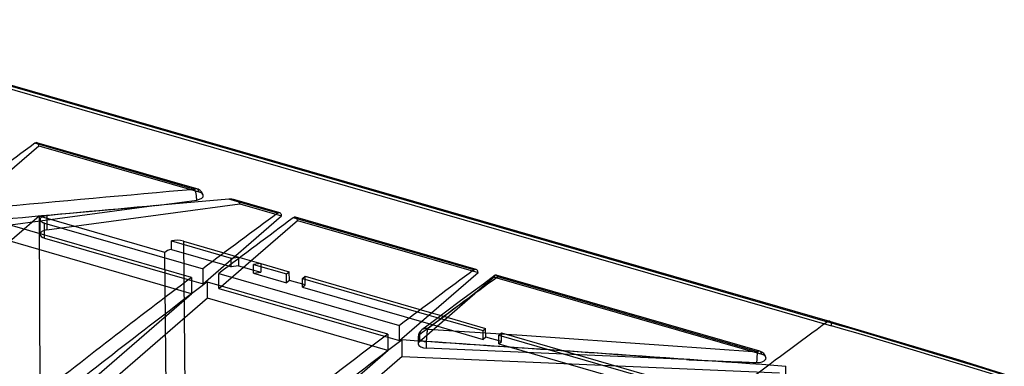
# Model space of a CAD drawing. Header units: millimetres. Extents: x -159 to 301, y 59 to 367.
# Tile 14 of 16: x 88 to 196, y 314 to 352. Entities that reach past the tile are written whole.
import ezdxf

# ---------------------------------------------------------------- set-up
doc = ezdxf.new("R2010")
doc.units = ezdxf.units.MM
doc.layers.add('MAIN-1', color=7, linetype='Continuous')
doc.layers.add('MAIN-2', color=7, linetype='Continuous')

msp = doc.modelspace()

# ---------------------------------------------------------------- linework, layer by layer
at = {"layer": 'MAIN-1'}
for p, q in [((62.92, 351.48), (177.2, 318.49)), ((107.56, 333.42), (90.07, 338.47)), ((107.8, 333.49), (90.31, 338.53)), ((103.36, 331.66), (103.12, 331.62)), ((116.62, 330.81), (111.29, 332.35)), ((116.86, 330.87), (111.94, 332.29)), ((107.22, 323.79), (83.4, 330.67)), ((91.13, 330.51), (91.07, 330.49)), ((91.19, 330.52), (91.13, 330.51)), ((91.26, 330.54), (91.19, 330.52)), ((91.33, 330.55), (91.26, 330.54)), ((91.39, 330.55), (91.33, 330.55)), ((108.47, 323.09), (117.06, 330.54)), ((90.65, 329.94), (87.42, 329.51)), ((89.77, 329.82), (88.91, 329.08)), ((90.66, 330.17), (90.65, 330.14)), ((90.65, 330.14), (90.66, 330.11)), ((90.65, 328.57), (90.65, 330.14)), ((90.68, 330.24), (90.66, 330.21)), ((90.66, 330.21), (90.66, 330.17)), ((90.66, 330.11), (90.66, 330.08)), ((90.66, 330.08), (90.67, 330.05)), ((90.67, 330.05), (90.69, 330.02)), ((90.7, 330.27), (90.68, 330.24)), ((90.69, 330.02), (90.71, 329.99)), ((90.72, 330.3), (90.7, 330.27)), ((90.71, 329.99), (90.74, 329.96)), ((90.75, 330.33), (90.72, 330.3)), ((90.74, 329.96), (90.77, 329.93)), ((90.78, 330.36), (90.75, 330.33)), ((90.77, 329.93), (90.8, 329.9)), ((90.82, 330.38), (90.78, 330.36)), ((90.8, 329.9), (90.84, 329.87)), ((90.86, 330.41), (90.82, 330.38)), ((90.84, 329.87), (90.89, 329.84)), ((90.91, 330.43), (90.86, 330.41)), ((90.89, 329.84), (90.93, 329.82)), ((90.96, 330.45), (90.91, 330.43)), ((90.93, 329.82), (90.99, 329.79)), ((91.01, 330.47), (90.96, 330.45)), ((90.99, 329.79), (91.04, 329.77)), ((91.07, 330.49), (91.01, 330.47)), ((91.04, 329.77), (91.1, 329.75)), ((91.1, 329.75), (91.15, 329.73)), ((91.15, 329.73), (108.47, 324.74)), ((91.15, 328.43), (91.15, 329.73)), ((138.09, 324.61), (118.35, 330.31)), ((138.33, 324.67), (118.59, 330.37)), ((110.86, 325.17), (111.28, 325.05)), ((111.56, 325.26), (111.56, 325.77)), ((111.76, 325.95), (112.33, 326.02)), ((111.97, 326.13), (112.33, 326.02)), ((112.33, 326.02), (112.33, 325.84)), ((112.33, 326.02), (112.51, 325.97)), ((108.47, 323.09), (108.47, 324.74)), ((110.2, 324.24), (129.94, 318.54)), ((110.2, 322.93), (110.2, 324.24)), ((129.94, 316.89), (138.54, 324.34)), ((140.43, 324.04), (140.42, 324.03)), ((140.45, 324.04), (140.43, 324.04)), ((140.46, 324.05), (140.45, 324.04)), ((140.48, 324.05), (140.46, 324.05)), ((140.49, 324.05), (140.48, 324.05)), ((140.51, 324.04), (140.49, 324.05)), ((169.34, 315.72), (140.51, 324.05)), ((140.53, 324.04), (140.51, 324.04)), ((140.55, 324.03), (140.53, 324.04)), ((107.22, 323.79), (107.22, 322.01)), ((107.22, 323.45), (108.47, 323.09)), ((128.69, 317.59), (108.95, 323.29)), ((139.12, 323.07), (137.82, 322.11)), ((140.42, 324.03), (139.12, 323.07)), ((140.57, 324.01), (140.55, 324.03)), ((140.59, 323.99), (140.57, 324.01)), ((140.61, 323.97), (140.59, 323.99)), ((140.63, 323.95), (140.61, 323.97)), ((140.65, 323.92), (140.63, 323.95)), ((140.67, 323.89), (140.65, 323.92)), ((140.69, 323.86), (140.67, 323.89)), ((169.1, 315.66), (140.69, 323.86)), ((106.94, 321.77), (107.22, 322.01)), ((137.82, 322.11), (136.48, 321.12)), ((136.48, 321.12), (135.11, 320.1)), ((133.45, 319.93), (134.49, 319.63)), ((135.11, 320.1), (133.76, 319.08)), ((132.34, 318.97), (133.25, 318.7)), ((133.76, 319.08), (132.4, 318.07)), ((133.16, 319.68), (134.17, 319.39)), ((128.69, 317.59), (128.69, 315.81)), ((129.94, 316.89), (129.94, 318.54)), ((132.42, 318.08), (132.4, 318.07)), ((132.44, 318.09), (132.42, 318.08)), ((132.46, 318.1), (132.44, 318.09)), ((132.48, 318.12), (132.46, 318.1)), ((132.5, 318.12), (132.48, 318.12)), ((132.52, 318.13), (132.5, 318.12)), ((132.53, 318.14), (132.52, 318.13)), ((132.55, 318.15), (132.53, 318.14)), ((132.57, 318.16), (132.55, 318.15)), ((132.59, 318.16), (132.57, 318.16)), ((132.61, 318.17), (132.59, 318.16)), ((132.63, 318.17), (132.61, 318.17)), ((132.65, 318.18), (132.63, 318.17)), ((132.66, 318.18), (132.65, 318.18)), ((132.68, 318.19), (132.66, 318.18)), ((132.7, 318.19), (132.68, 318.19)), ((132.72, 318.19), (132.7, 318.19)), ((132.73, 318.19), (132.72, 318.19)), ((132.75, 318.19), (132.73, 318.19)), ((132.77, 318.19), (132.75, 318.19)), ((132.78, 318.19), (132.77, 318.19)), ((132.8, 318.19), (132.78, 318.19)), ((132.81, 318.19), (132.8, 318.19)), ((132.83, 318.19), (132.81, 318.19)), ((132.85, 318.19), (132.83, 318.19)), ((132.87, 318.19), (132.85, 318.19)), ((132.89, 318.19), (132.87, 318.19)), ((132.9, 318.19), (132.89, 318.19)), ((132.92, 318.19), (132.9, 318.19)), ((132.94, 318.19), (132.92, 318.19)), ((132.95, 318.19), (132.94, 318.19)), ((132.97, 318.19), (132.95, 318.19)), ((132.99, 318.18), (132.97, 318.19)), ((132.97, 317.62), (132.98, 317.68)), ((132.97, 317.55), (132.97, 317.62)), ((132.98, 317.74), (132.99, 317.79)), ((132.98, 317.68), (132.98, 317.74)), ((133.01, 318.18), (132.99, 318.18)), ((132.99, 317.84), (133, 317.88)), ((132.99, 317.79), (132.99, 317.84)), ((133, 317.92), (133.01, 317.95)), ((133, 317.88), (133, 317.92)), ((133.03, 318.18), (133.01, 318.18)), ((133.01, 318.01), (133.02, 318.04)), ((133.01, 317.98), (133.01, 318.01)), ((133.01, 317.95), (133.01, 317.98)), ((133.02, 318.14), (133.03, 318.15)), ((133.02, 318.14), (133.02, 318.14)), ((133.02, 318.14), (133.02, 318.14)), ((133.02, 318.14), (133.02, 318.14)), ((133.02, 318.14), (133.02, 318.14)), ((133.02, 318.14), (133.02, 318.14)), ((133.02, 318.14), (133.02, 318.14)), ((133.02, 318.14), (133.02, 318.14)), ((133.02, 318.14), (133.02, 318.14)), ((133.02, 318.13), (133.02, 318.14)), ((133.02, 318.14), (133.02, 318.14)), ((133.02, 318.14), (133.02, 318.14)), ((133.02, 318.14), (133.02, 318.14)), ((133.02, 318.14), (133.02, 318.14)), ((133.02, 318.14), (133.02, 318.14)), ((133.02, 318.13), (133.02, 318.13)), ((133.02, 318.13), (133.02, 318.13)), ((133.02, 318.13), (133.02, 318.13)), ((133.02, 318.13), (133.02, 318.13)), ((133.02, 318.13), (133.02, 318.13)), ((133.02, 318.13), (133.02, 318.13)), ((133.02, 318.13), (133.02, 318.13)), ((133.03, 318.12), (133.02, 318.13)), ((133.02, 318.06), (133.03, 318.09)), ((133.02, 318.04), (133.02, 318.06)), ((133.04, 318.17), (133.03, 318.18)), ((133.03, 318.15), (133.03, 318.15)), ((133.03, 318.15), (133.03, 318.15)), ((133.03, 318.15), (133.03, 318.15)), ((133.03, 318.09), (133.03, 318.12)), ((133.04, 318.16), (133.04, 318.17)), ((133.04, 318.15), (138.19, 317.81)), ((138.19, 317.81), (143.35, 317.46)), ((128.69, 317.25), (129.94, 316.89)), ((132.01, 317.27), (132.01, 316.84)), ((132.92, 316.92), (132.93, 317.05)), ((132.92, 316.78), (132.92, 316.92)), ((132.93, 317.05), (132.94, 317.16)), ((132.94, 317.27), (132.95, 317.37)), ((132.94, 317.16), (132.94, 317.27)), ((132.95, 317.37), (132.96, 317.46)), ((132.96, 317.46), (132.97, 317.55)), ((143.35, 317.46), (148.5, 317.1)), ((148.5, 317.1), (153.65, 316.74)), ((153.65, 316.74), (158.8, 316.38)), ((128.41, 315.57), (128.69, 315.81)), ((158.8, 316.38), (163.95, 316.02)), ((163.95, 316.02), (169.1, 315.66)), ((172.19, 313.15), (172.18, 314.07))]:
    msp.add_line(p, q, dxfattribs=at)
for centre, start, end in [((107.52, 332.53), 42.9254, 73.8977), ((107.52, 332.53), 16.0406, 42.9261), ((133.01, 317.27), 126.9546, 180), ((169.06, 314.76), 16.0432, 73.8982)]:
    msp.add_arc(centre, 1, start, end, dxfattribs=at)
for centre, major_axis, ratio, start_param, end_param in [((17.98, -1148), (471.32, 1594.16), 0.429512, 0.516027, 0.525857), ((90.03, 337.58), (0.284, 0.959), 0.429508, 0.001541, 0.516013), ((-61.25, -2543.49), (2904.02, 1568.02), 0.836089, 1.093736, 1.100716), ((107.52, 332.53), (-0.277, -0.961), 0.433013, 3.141593, 3.654848), ((107.52, 332.53), (0.087, -0.996), 0.251638, 2.613884, 2.666629), ((107.52, 332.53), (0.087, -0.996), 0.251638, 1.784176, 2.613884), ((107.52, 332.53), (0.087, -0.996), 0.251638, 1.285086, 1.784176), ((107.52, 332.73), (0.971, 0), 0.499999, -1.294335, 0.142646), ((-60.99, -2544.96), (-2904.9, -1566.64), 0.83616, -2.046039, -2.040779), ((-57.57, -2546.07), (2906.33, 1567.41), 0.836159, 1.094168, 1.100417), ((100.81, 331.87), (19.61, 2.57), 0.027771, -1.443823, -1.210858), ((111.19, 331.47), (1.35, 0.3), 0.616815, 0.849551, 1.360146), ((54.54, -1158.63), (-461.07, -1597.21), 0.433013, -2.628338, -2.618509), ((116.58, 329.91), (-0.277, -0.961), 0.433013, 3.14159, 3.654846), ((116.58, 329.91), (-0.277, -0.961), 0.433013, 2.400456, 3.14159), ((56.27, -1159.13), (461.07, 1597.21), 0.433013, 0.513254, 0.523084), ((118.31, 329.41), (0.277, 0.961), 0.433013, -0.000002, 0.513253), ((132.55, -1181.15), (-774.61, 1890.14), 0.352557, -0.81825, -0.805383), ((76.02, -1164.83), (-461.07, -1597.21), 0.433013, -2.628338, -2.618509), ((138.06, 323.71), (-0.277, -0.961), 0.433013, 3.14159, 3.654846), ((138.06, 323.71), (-0.277, -0.961), 0.433013, 2.400456, 3.14159), ((54.54, -1158.63), (-461.07, -1597.21), 0.433013, -2.617002, -2.595702), ((56.27, -1159.13), (461.07, 1597.21), 0.433013, 0.524591, 0.546826), ((78.62, -1165.58), (461.07, 1597.21), 0.433013, 0.513254, 0.522489), ((176.7, 318.04), (0.277, 0.961), 0.433013, -0.965795, -0.000714), ((76.02, -1164.83), (-461.07, -1597.21), 0.433013, -2.617002, -2.594474), ((184.66, -509.43), (-643.99, 718.53), 0.74116, -0.97266, -0.870913), ((77.75, -1165.33), (461.07, 1597.21), 0.433013, 0.5248, 0.547118), ((-117.25, -1109.04), (3917.99, -198.07), 0.366585, 1.515398, 1.526124), ((133.01, 317.27), (1, 0), 0.5, 3.141593, 3.621558), ((133.01, 317.27), (1, 0), 0.5, -2.661628, -1.931781), ((169.06, 314.76), (-0.071, -0.997), 0.059625, -2.598334, -1.285471), ((169.06, 314.76), (-0.071, -0.997), 0.059625, -2.614522, -2.598334), ((169.06, 314.76), (-0.277, -0.961), 0.433013, -3.141538, -2.62834), ((169.06, 314.76), (-0.071, -0.997), 0.059625, -2.682225, -2.614522), ((169.06, 314.76), (-0.277, -0.961), 0.433013, 3.132646, 3.141648), ((157.5, 315.51), (33.81, -1.54), 0.015884, -1.422798, -1.223417), ((169.06, 314.97), (0.971, 0), 0.499999, -1.650262, -0.307619), ((169.06, 314.97), (0.971, 0), 0.499999, -0.307619, 0.142823)]:
    msp.add_ellipse(centre, major_axis=major_axis, ratio=ratio, start_param=start_param, end_param=end_param, dxfattribs=at)
at = {"layer": 'MAIN-2'}
for p, q in [((62.46, 351.93), (176.74, 318.94)), ((62.7, 351.99), (176.98, 319)), ((81.92, 330.76), (90.52, 338.2)), ((90.52, 338.2), (108, 333.15)), ((103.12, 331.62), (90.65, 329.94)), ((91.39, 329.01), (112.51, 331.85)), ((112.51, 331.85), (117.06, 330.54)), ((90.55, 330.5), (89.77, 329.82)), ((104.3, 326.54), (90.55, 330.5)), ((90.55, 330.5), (90.69, 285.78)), ((91.39, 330.55), (91.39, 329.01)), ((110.2, 322.59), (118.8, 330.04)), ((118.8, 330.04), (138.54, 324.34)), ((88.91, 329.08), (80.61, 321.9)), ((107.22, 322.01), (83.4, 328.89)), ((90.65, 328.52), (90.65, 328.57)), ((91.15, 328.09), (91.15, 328.43)), ((91.15, 328.09), (107.22, 323.45)), ((105.02, 327.26), (105.03, 327.4)), ((105.03, 327.67), (105.03, 327.8)), ((105.03, 327.8), (111.56, 325.92)), ((105.03, 327.53), (105.03, 327.67)), ((105.03, 327.4), (105.03, 327.53)), ((106.33, 327.76), (106.8, 282)), ((106.33, 327.76), (111.97, 326.13)), ((104.75, 281.72), (104.3, 326.54)), ((105.02, 327.12), (105.02, 327.26)), ((105.02, 326.99), (105.02, 327.12)), ((105.02, 326.85), (105.02, 326.99)), ((105.02, 326.85), (110.86, 325.17)), ((111.56, 325.92), (111.76, 325.95)), ((111.56, 325.77), (111.56, 325.92)), ((111.56, 324.97), (111.56, 325.26)), ((112.33, 325.84), (112.33, 325.07)), ((112.51, 325.97), (114.78, 325.32)), ((114.78, 325.32), (114, 325.21)), ((114, 325.21), (117.61, 324.17)), ((114, 324.26), (114, 325.21)), ((114.78, 325.32), (114.78, 324.37)), ((114.78, 325.32), (117.9, 324.42)), ((111.28, 325.05), (111.56, 324.97)), ((112.33, 325.07), (111.56, 324.97)), ((112.33, 325.07), (114.78, 324.37)), ((114, 324.26), (114.78, 324.37)), ((114, 324.26), (117.61, 323.22)), ((117.61, 324.17), (117.9, 324.42)), ((117.61, 323.22), (117.61, 324.17)), ((117.91, 323.47), (117.9, 324.42)), ((108.95, 321.51), (108.95, 323.29)), ((117.91, 323.47), (117.61, 323.22)), ((119.64, 322.97), (117.91, 323.47)), ((119.34, 323.67), (119.63, 323.92)), ((119.34, 323.67), (133.16, 319.68)), ((119.34, 322.72), (119.34, 323.67)), ((119.34, 322.72), (119.64, 322.97)), ((119.64, 322.97), (119.63, 323.92)), ((119.63, 323.92), (133.45, 319.93)), ((140.33, 323.88), (140.32, 323.83)), ((140.32, 323.83), (169.55, 315.39)), ((140.35, 323.92), (140.33, 323.88)), ((140.36, 323.96), (140.35, 323.92)), ((140.38, 323.99), (140.36, 323.96)), ((140.4, 324.01), (140.38, 323.99)), ((140.42, 324.03), (140.4, 324.01)), ((110.2, 322.59), (110.2, 322.93)), ((110.2, 322.59), (128.69, 317.25)), ((119.34, 322.72), (132.34, 318.97)), ((132.14, 316.79), (138.17, 322.02)), ((90.49, 307.53), (106.94, 321.77)), ((108.95, 321.51), (90.49, 305.53)), ((128.69, 315.81), (108.95, 321.51)), ((133.25, 318.7), (139.09, 317.02)), ((134.17, 319.39), (139.09, 317.97)), ((134.49, 319.63), (139.37, 318.22)), ((176.98, 319), (191.16, 314.77)), ((132.15, 317.61), (132.14, 317.57)), ((132.16, 317.66), (132.15, 317.61)), ((132.17, 317.7), (132.16, 317.66)), ((132.18, 317.73), (132.17, 317.7)), ((132.19, 317.76), (132.18, 317.73)), ((132.2, 317.79), (132.19, 317.76)), ((132.21, 317.82), (132.2, 317.79)), ((132.22, 317.85), (132.21, 317.82)), ((132.24, 317.87), (132.22, 317.85)), ((132.25, 317.9), (132.24, 317.87)), ((132.27, 317.92), (132.25, 317.9)), ((132.28, 317.94), (132.27, 317.92)), ((132.3, 317.96), (132.28, 317.94)), ((132.32, 317.98), (132.3, 317.96)), ((132.33, 318), (132.32, 317.98)), ((132.35, 318.02), (132.33, 318)), ((132.37, 318.04), (132.35, 318.02)), ((132.39, 318.05), (132.37, 318.04)), ((132.4, 318.07), (132.39, 318.05)), ((139.09, 317.97), (139.37, 318.22)), ((139.09, 317.02), (139.09, 317.97)), ((139.38, 317.27), (139.37, 318.22)), ((140.82, 317.47), (141.11, 317.72)), ((141.12, 316.77), (141.11, 317.72)), ((141.11, 317.72), (168.69, 309.76)), ((130.25, 315.16), (130.25, 316.96)), ((132.01, 316.84), (132.01, 316.54)), ((132.14, 317.57), (132.14, 317.52)), ((132.14, 317.52), (132.14, 316.79)), ((132.92, 316.77), (132.92, 316.78)), ((132.92, 316.78), (132.92, 316.78)), ((132.92, 316.78), (132.92, 316.78)), ((132.92, 316.78), (132.92, 316.78)), ((132.92, 316.77), (132.92, 316.77)), ((132.92, 316.77), (132.92, 316.77)), ((132.92, 316.05), (132.92, 316.77)), ((139.38, 317.27), (139.09, 317.02)), ((141.12, 316.77), (139.38, 317.27)), ((140.82, 317.47), (169.42, 309.21)), ((140.82, 316.52), (140.82, 317.47)), ((140.82, 316.52), (141.12, 316.77)), ((140.82, 316.52), (169.44, 308.26)), ((111.73, 301.12), (128.41, 315.57)), ((161.34, 314.8), (132.92, 316.05)), ((130.25, 315.16), (111.73, 299.12)), ((130.25, 315.16), (171.51, 313.35)), ((191.16, 314.77), (205.35, 310.31))]:
    msp.add_line(p, q, dxfattribs=at)
for centre, major_axis, ratio, start_param, end_param in [((90.03, 337.58), (0.284, 0.959), 0.429508, -0.738377, 0.001541), ((107.52, 332.53), (-0.277, -0.961), 0.433013, 2.400458, 3.141593), ((107.52, 332.73), (0.971, 0), 0.499999, 0.862192, 1.047199), ((107.52, 332.73), (0.971, 0), 0.499999, 0.142646, 0.862192), ((111.19, 331.47), (1.35, 0.3), 0.616815, 0.105757, 0.849551), ((118.31, 329.41), (0.277, 0.961), 0.433013, -0.741136, -0.000002), ((91.65, 328.52), (-1, 0), 0.5, -1.307408, -0.000002), ((91.65, 328.52), (-1, 0), 0.5, -0.000002, 1.047197), ((105.58, 327.11), (1.5, 0), 0.500038, 1.047087, 1.94896), ((105.59, 326.16), (1.5, 0), 0.500038, 1.965171, 2.617884), ((138.28, 321.04), (-7.12, -6.23), 0.086061, -1.934972, -1.630147), ((77.75, -1165.33), (460.8, 1596.25), 0.433013, 0.515209, 0.522484), ((112.7, -1175.42), (462.18, 1601.05), 0.433013, 0.511064, 0.522055), ((176.7, 318.04), (0.277, 0.961), 0.433013, -0.000714, 0.510796), ((184.2, -509.84), (644.65, -719.27), 0.74116, 2.168933, 2.27068), ((133.01, 317.27), (1, 0), 0.5, 2.61801, 3.141593), ((133.01, 316.54), (1, 0), 0.5, 2.617994, 3.141593), ((133.01, 316.54), (1, 0), 0.5, 3.141593, 4.625122), ((133.01, 317.27), (1, 0), 0.5, -1.931781, -1.658063), ((-122.35, -7675.23), (-9106.46, 1593.43), 0.86273, -1.451778, -1.44869), ((169.06, 314.76), (-0.277, -0.961), 0.433013, 2.400455, 3.132646), ((157.5, 315.51), (33.81, -1.54), 0.015884, -1.456116, -1.422798), ((169.06, 314.97), (0.971, 0), 0.499999, 0.142823, 1.047197)]:
    msp.add_ellipse(centre, major_axis=major_axis, ratio=ratio, start_param=start_param, end_param=end_param, dxfattribs=at)

doc.saveas('drawing.dxf')
